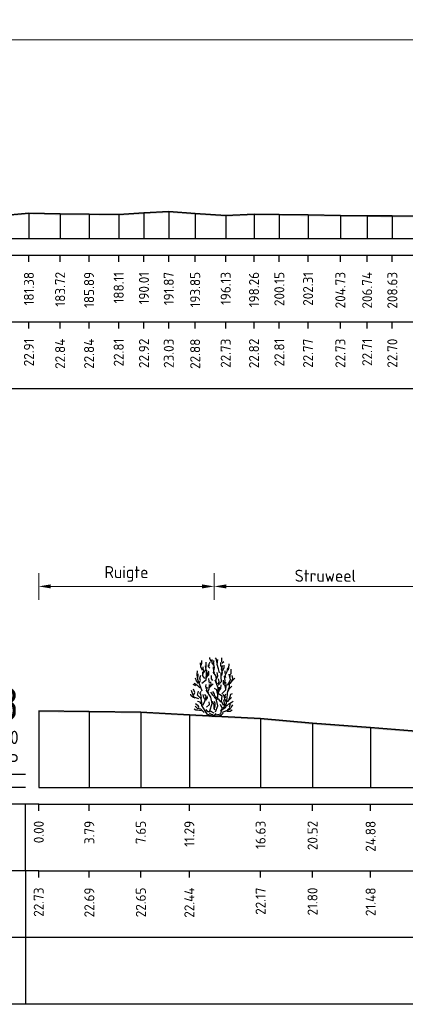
# Model space of a CAD drawing. Header units: metres. Extents: x 184432 to 189351, y 346610 to 348484.
# Tile 34 of 63: x 189060 to 189089, y 348411 to 348484. Entities that reach past the tile are written whole.
import ezdxf
from ezdxf.enums import TextEntityAlignment as Align

# ---------------------------------------------------------------- set-up
doc = ezdxf.new("R2010")
doc.units = ezdxf.units.M
doc.header["$PDMODE"] = 35
doc.header["$PDSIZE"] = 0.075
for name, color, linetype, lineweight in [('B-ME-GR-HEESTER-SD', 90, 'Continuous', 25), ('X-ME-AL-PROFIEL_HUIDIG MAAIVELD-GD', 252, 'Continuous', 0), ('X-XX-AL-DETAIL1-M', 7, 'Continuous', 18), ('X-XX-AL-DWARSPROFIEL_PROFIELLIJN MAAIVELD-GD', 8, 'Continuous', 35)]:
    doc.layers.add(name, color=color, linetype=linetype, lineweight=lineweight)
doc.layers.add('X-ME-AL-PROFIELRASTER-S', color=7, linetype='Continuous')
doc.styles.add('NLCS-ISO-ANNOTATIEF-T18', font='NLCS-ISO.ttf', dxfattribs={"height": 1.8})
doc.styles.add('NLCS-ISO-ANNOTATIVE-T18', font='NLCS-ISO.ttf', dxfattribs={"height": 1.8})
doc.dimstyles.new('NLCS-ANNOTATIEF-T18-PIJL_L2_H0', dxfattribs={"dimtxt": 2.5, "dimasz": 1.8, "dimexe": 2, "dimexo": 2, "dimgap": 0.7, "dimtad": 1, "dimzin": 0, "dimdsep": 46, "dimtxsty": 'NLCS-ISO-ANNOTATIEF-T18', "dimcen": 0, "dimdle": 2, "dimclrd": 256, "dimclre": 256, "dimclrt": 10, "dimaunit": 2, "dimadec": 0, "dimazin": 0, "dimtfac": 1, "dimtdec": 3, "dimtofl": 0, "dimtmove": 0, "dimatfit": 3, "dimfxl": 2, "dimfxlon": 1, "dimtfillclr": 256, "dimtolj": 1, "dimtzin": 0, "dimlwd": -1, "dimlwe": -1, "dimarcsym": 0})

# ---------------------------------------------------------------- blocks, each defined once
blk = doc.blocks.new('SAL-PROFIELRASTER_BALK_EIND1-D')
at = {"color": 0, "linetype": 'ByBlock', "lineweight": -2, "flags": 128}
for points in [[(0, 0), (1, 0)], [(0, -2.5), (1, -2.5)], [(0, -12.5), (1, -12.5)]]:
    blk.add_lwpolyline(points, dxfattribs=at)
blk = doc.blocks.new('SAL-PROFIELRASTER_BALK_EIND2-D')
at = {"color": 0, "linetype": 'ByBlock', "lineweight": -2}
blk.add_line((1, -12.5), (0, -12.5), dxfattribs=at)
blk = doc.blocks.new('SAL-PROFIELRASTER_BALK_DATA-D')
at = {"color": 0, "linetype": 'ByBlock', "lineweight": -2}
blk.add_lwpolyline([(0, -3.5), (0, -2.5)], dxfattribs=at)
at = {"color": 0, "linetype": 'ByBlock', "lineweight": -2, "style": 'NLCS-ISO-ANNOTATIVE-T18'}
blk.add_attdef('GETAL', text='', height=1.5, rotation=90, dxfattribs=at).set_placement((0.75, -5), align=Align.RIGHT)
blk = doc.blocks.new('SAL-PROFIELRASTER_AANHAAL-D')
at = {"color": 9, "linetype": 'ByBlock', "lineweight": -2, "flags": 128}
blk.add_lwpolyline([(0, 1), (0, 0)], dxfattribs=at)
blk = doc.blocks.new('*D66')
at = {"layer": 'Defpoints', "color": 0, "transparency": 16777216}
for p in [(188879.757, 348482.859), (189109.712, 348469.453), (188879.757, 348467.973)]:
    blk.add_point(p, dxfattribs=at)
at = {"layer": 'X-XX-AL-DETAIL1-M', "transparency": 16777216}
for p, q in [((188879.757, 348481.859), (188879.757, 348483.859)), ((189109.712, 348481.859), (189109.712, 348483.859)), ((189108.812, 348482.859), (188880.657, 348482.859))]:
    blk.add_line(p, q, dxfattribs=at)
for points in [[(188880.657, 348483.009), (188880.657, 348482.709), (188879.757, 348482.859)], [(189108.812, 348483.009), (189108.812, 348482.709), (189109.712, 348482.859)]]:
    blk.add_solid(points, dxfattribs=at)
at = {"layer": 'X-XX-AL-DETAIL1-M', "color": 10, "transparency": 16777216, "insert": (188994.108, 348483.794), "char_height": 0.9, "attachment_point": 5, "style": 'NLCS-ISO-ANNOTATIEF-T18'}
blk.add_mtext('\\A1;Ruigte', dxfattribs=at)
blk = doc.blocks.new('SAL-PROFIELRASTER-D')
at = {"color": 0, "linetype": 'ByBlock', "lineweight": -2, "flags": 128}
for points in [[(-24, 2), (-23, 0), (-22, 2), (-2, 2)], [(-2, 0), (-72, 0)], [(-72, -12.5), (-72, -2.5)], [(0, -2.5), (-72, -2.5)], [(-2, -12.5), (-2, -2.5)], [(0, -12.5), (-72, -12.5)]]:
    blk.add_lwpolyline(points, dxfattribs=at)
at = {"color": 0, "linetype": 'ByBlock', "lineweight": -2, "style": 'NLCS-ISO-ANNOTATIVE-T18'}
blk.add_text('NAP', height=2, dxfattribs=at).set_placement((-3, 3), align=Align.RIGHT)
blk.add_text('Afstand', height=2.5, dxfattribs=at).set_placement((-4.5, -7.5), align=Align.MIDDLE_RIGHT)
for tag, height, p in [('PROFIELNR', 5, (-3, 10)), ('SCHAAL', 2, (-3, 6.5)), ('NAP', 2, (-9.94, 3))]:
    blk.add_attdef(tag, text='', height=height, dxfattribs=at).set_placement(p, align=Align.RIGHT)
blk = doc.blocks.new('SAL-PROFIELRASTER_BALK-D')
at = {"color": 0, "linetype": 'ByBlock', "lineweight": -2}
for p, q in [((-72, -12.5), (-72, -2.5)), ((-2, -2.5), (-2, -12.5)), ((0, -12.5), (-72, -12.5))]:
    blk.add_line(p, q, dxfattribs=at)
at = {"color": 0, "linetype": 'ByBlock', "lineweight": -2, "style": 'NLCS-ISO-ANNOTATIVE-T18'}
for tag, height, p in [('TITEL1', 2.5, (-4.5, -6.5)), ('TITEL2', 1.5, (-4.5, -9.5))]:
    blk.add_attdef(tag, text='', height=height, dxfattribs=at).set_placement(p, align=Align.MIDDLE_RIGHT)
blk = doc.blocks.new('*D87')
at = {"layer": 'Defpoints', "color": 0, "transparency": 16777216}
for p in [(189061.876, 348441.908), (189061.876, 348426.844), (189075.026, 348426.844)]:
    blk.add_point(p, dxfattribs=at)
at = {"layer": 'X-XX-AL-DETAIL1-M', "transparency": 16777216}
for p, q in [((189061.876, 348440.908), (189061.876, 348442.908)), ((189075.026, 348440.908), (189075.026, 348442.908)), ((189074.126, 348441.908), (189062.776, 348441.908))]:
    blk.add_line(p, q, dxfattribs=at)
for points in [[(189062.776, 348442.058), (189062.776, 348441.758), (189061.876, 348441.908)], [(189074.126, 348442.058), (189074.126, 348441.758), (189075.026, 348441.908)]]:
    blk.add_solid(points, dxfattribs=at)
at = {"layer": 'X-XX-AL-DETAIL1-M', "color": 10, "transparency": 16777216, "insert": (189068.451, 348442.843), "char_height": 0.9, "attachment_point": 5, "style": 'NLCS-ISO-ANNOTATIEF-T18'}
blk.add_mtext('\\A1;Ruigte', dxfattribs=at)
blk = doc.blocks.new('*D88')
at = {"layer": 'Defpoints', "color": 0, "transparency": 16777216}
for p in [(189075.026, 348441.908), (189091.703, 348430.934), (189075.026, 348426.844)]:
    blk.add_point(p, dxfattribs=at)
at = {"layer": 'X-XX-AL-DETAIL1-M', "transparency": 16777216}
for p, q in [((189075.026, 348440.908), (189075.026, 348442.908)), ((189091.703, 348440.908), (189091.703, 348442.908)), ((189090.803, 348441.908), (189075.926, 348441.908))]:
    blk.add_line(p, q, dxfattribs=at)
for points in [[(189075.926, 348442.058), (189075.926, 348441.758), (189075.026, 348441.908)], [(189090.803, 348442.058), (189090.803, 348441.758), (189091.703, 348441.908)]]:
    blk.add_solid(points, dxfattribs=at)
at = {"layer": 'X-XX-AL-DETAIL1-M', "color": 10, "transparency": 16777216, "insert": (189083.365, 348442.708), "char_height": 0.9, "attachment_point": 5, "style": 'NLCS-ISO-ANNOTATIEF-T18'}
blk.add_mtext('\\A1;Struweel', dxfattribs=at)
blk = doc.blocks.new('SGR-HEESTER_S01_E_ZIJ-D')
blk.add_line((-0.166, 0), (0.141, 0))
at = {"flags": 128}
for points in [[(-0.881, 3.429), (-1.01, 3.698), (-1.022, 3.992)], [(-0.975, 3.816), (-0.916, 3.956), (-0.916, 4.168)], [(-0.787, 3.241), (-0.611, 3.487), (-0.658, 3.769)], [(-0.599, 3.64), (-0.599, 3.886), (-0.599, 4.039)], [(-0.329, 3.581), (-0.434, 3.687), (-0.423, 3.839)], [(-0.387, 3.734), (-0.387, 3.91), (-0.305, 4.074)], [(-0.2, 4.074), (-0.317, 4.285), (-0.317, 4.402)], [(-0.035, 3.816), (-0.153, 3.992), (-0.153, 4.238)], [(-0.059, 4.003), (0, 4.086), (-0.047, 4.168)], [(-0.012, 3.476), (0.023, 3.663), (-0.023, 3.863), (-0.023, 3.98)], [(0.2, 4.015), (0.164, 4.261), (0.106, 4.367)], [(0.399, 3.241), (0.317, 3.534), (0.235, 3.863), (0.282, 4.25)], [(0.552, 3.487), (0.575, 3.628), (0.493, 3.781), (0.493, 4.015)], [(0.564, 3.053), (0.622, 3.241), (0.575, 3.44), (0.634, 3.781)], [(0.587, 4.062), (0.587, 4.226), (0.575, 4.355)], [(0.575, 3.968), (0.716, 4.097)], [(0.634, 3.393), (0.751, 3.628), (0.74, 3.816)], [(1.045, 3.44), (1.092, 3.593), (1.115, 3.91)], [(-1.256, 2.866), (-1.268, 3.112), (-1.256, 3.405)], [(-0.889, 1.874), (-1.064, 2.356), (-1.218, 2.75), (-1.196, 3.166)], [(-1.092, 2.514), (-1.033, 2.666), (-1.08, 2.854), (-1.01, 3.065)], [(-0.933, 2.465), (-0.604, 2.728), (-0.582, 3.231), (-0.56, 3.45)], [(-0.693, 2.83), (-0.845, 3.03), (-0.845, 3.323)], [(-0.822, 3.147), (-0.775, 3.358), (-0.822, 3.558), (-0.822, 3.687)], [(-0.599, 2.819), (-0.47, 3.088), (-0.481, 3.241), (-0.399, 3.405)], [(-0.493, 2.983), (-0.399, 3.1), (-0.399, 3.323)], [(-0.094, 2.666), (-0.2, 2.783), (-0.211, 3.041)], [(0.141, 2.854), (0.153, 3.006), (-0.082, 3.3)], [(0.035, 3.217), (-0.023, 3.335), (-0.047, 3.64), (-0.059, 3.687)], [(0.2, 2.431), (0.129, 2.69), (0.27, 3.03), (0.235, 3.264)], [(0.294, 2.312), (0.557, 2.597), (0.513, 2.925), (0.513, 3.275)], [(0.751, 2.431), (0.834, 2.654), (0.787, 3.006)], [(0.834, 3.194), (0.822, 3.393)], [(0.869, 2.877), (0.834, 3.041), (0.986, 3.346), (1.022, 3.616)], [(0.995, 2.312), (1.214, 2.728), (1.126, 3.144)], [(1.198, 2.912), (1.198, 3.112), (1.268, 3.182), (1.28, 3.511)], [(1.292, 2.619), (1.397, 2.83), (1.339, 3.041)], [(-1.362, 2.279), (-1.573, 2.361)], [(-1.08, 2.115), (-1.233, 2.267), (-1.503, 2.443)], [(-1.174, 2.443), (-1.327, 2.643), (-1.397, 2.854)], [(-0.564, 2.044), (-0.634, 2.22), (-0.611, 2.361)], [(-0.399, 1.716), (-0.481, 1.81), (-0.387, 2.044), (-0.352, 2.373)], [(-0.352, 2.478), (-0.387, 2.619), (-0.399, 2.807)], [(-0.341, 2.138), (-0.223, 2.361), (-0.258, 2.572)], [(-0.294, 2.185), (-0.07, 2.42)], [(0.097, 0.321), (0.272, 0.78), (0.184, 1.196), (0.272, 1.459), (0.294, 2.115), (0.075, 2.684)], [(0.305, 2.42), (0.364, 2.584), (0.317, 2.783)], [(0.411, 1.939), (0.505, 2.068), (0.528, 2.349)], [(0.579, 1.677), (0.885, 1.962), (0.907, 2.29), (0.885, 2.553)], [(0.869, 2.021), (0.834, 2.267), (0.693, 2.385), (0.693, 2.69)], [(1.022, 1.81), (1.139, 2.08), (1.327, 2.244)], [(1.045, 1.997), (1.151, 2.197), (1.162, 2.572)], [(1.057, 2.361), (1.233, 2.478), (1.339, 2.654), (1.538, 2.854)], [(-1.432, 1.34), (-1.597, 1.423), (-1.714, 1.528), (-1.761, 1.634)], [(-1.152, 1.305), (-1.524, 1.415), (-1.7, 1.918)], [(-1.515, 1.587), (-1.444, 1.775), (-1.55, 2.021)], [(-0.166, 0), (-0.517, 0.145), (-0.67, 0.408), (-0.933, 0.802), (-0.933, 1.021), (-0.977, 1.284), (-1.24, 1.568), (-1.174, 1.874)], [(-0.939, 1.352), (-0.975, 1.458), (-1.01, 1.645), (-1.069, 1.739), (-0.986, 1.833)], [(-0.845, 0.824), (-0.736, 1.043), (-0.604, 1.437), (-0.692, 1.612)], [(-0.693, 1.235), (-0.763, 1.399), (-0.822, 1.622)], [(-0.622, 1.2), (-0.493, 1.364), (-0.528, 1.516)], [(0.009, 0.233), (-0.319, 0.386), (-0.144, 0.955), (-0.254, 1.415), (-0.582, 1.918), (-0.495, 2.159)], [(0.012, 1.481), (-0.106, 1.575), (-0.164, 1.692), (-0.258, 1.798)], [(0.27, 1.317), (0.07, 1.446), (0.012, 1.704), (-0.094, 1.833)], [(0.235, 1.763), (0.188, 1.962), (0.035, 2.068)], [(0.119, 0.102), (0.491, 0.167), (0.579, 0.474), (0.885, 0.671), (0.951, 1.13), (1.017, 1.918)], [(0.688, 0.802), (0.557, 1.108), (0.601, 1.502), (0.206, 1.743)], [(0.305, 1.728), (0.364, 1.904), (0.411, 2.162)], [(0.916, 1.082), (0.798, 1.258), (0.775, 1.434), (0.681, 1.61)], [(0.845, 1.376), (0.822, 1.54), (0.869, 1.681)], [(1.115, 1.282), (1.209, 1.47), (1.245, 1.645), (1.374, 1.704)], [(-1.127, 0.637), (-1.198, 0.777), (-1.397, 0.918)], [(-0.963, 0.918), (-1.057, 1.047), (-1.256, 1.094)], [(-0.582, 0.671), (-0.341, 0.868), (-0.385, 1.065)], [(0.059, 0.437), (-0.012, 0.578), (0, 0.848), (-0.117, 1.094)], [(0.528, 1.035), (0.446, 1.129), (0.352, 1.258), (0.153, 1.282), (0.012, 1.411)], [(0.023, 0.601), (0.082, 0.777), (0.082, 0.942), (0.023, 1.106)], [(0.493, 0.367), (0.599, 0.59), (0.47, 0.883)], [(0.622, 0.59), (0.763, 0.73), (0.763, 0.977), (0.716, 1.223)], [(0.798, 0.801), (0.845, 0.953)], [(0.928, 0.754), (1.104, 0.918), (1.198, 0.918)], [(0.998, 1.082), (1.139, 1.247), (1.292, 1.387)], [(1.01, 0.508), (1.198, 0.625), (1.151, 0.719), (1.233, 0.895)], [(1.139, 0.942), (1.28, 1.012), (1.432, 1.118)], [(1.268, 0.637), (1.397, 0.836)], [(-0.975, 0.402), (-1.221, 0.449), (-1.362, 0.449), (-1.503, 0.519)], [(-0.758, 0.277), (-0.999, 0.518), (-1.24, 0.583), (-1.415, 0.736)], [(-0.305, 0.32), (-0.47, 0.32), (-0.599, 0.508)], [(-0.141, 0.085), (-0.305, 0.167), (-0.352, 0.214)], [(0, 0), (-0.141, 0.144)], [(-0.023, 0), (0.141, 0.203)], [(0.141, 0), (0.528, 0.062), (0.669, 0.214)], [(0.622, 0.299), (0.951, 0.43), (1.28, 0.583)], [(0.939, 0.367), (1.198, 0.379), (1.35, 0.461)]]:
    blk.add_lwpolyline(points, dxfattribs=at)

msp = doc.modelspace()

# ---------------------------------------------------------------- hatches: boundary and pattern name
at = {"layer": 'X-ME-AL-PROFIEL_HUIDIG MAAIVELD-GD'}
h = msp.add_hatch(dxfattribs=at)
h.set_pattern_fill('AGR-MAAIVELD', color=256, scale=0.05, pattern_type=2)
h.set_pattern_definition([(45, (2171.35685, 77.68078), (-0.25000007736, 0.25000007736), []), (45, (2171.32113, 77.7165), (0, 0.50000015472), [0.3535535, -0.3535535]), (45, (2171.28542, 77.7522), (0, 0.50000015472), [0.3535535, -0.3535535]), (45, (2171.2492, 77.78842), (0, 0.50000015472), [0.3535535, -0.3535535]), (45, (2171.214, 77.82363), (0, 0.50000015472), [0.3535535, -0.3535535]), (45, (2171.17828, 77.85935), (0, 0.50000015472), [0.3535535, -0.3535535]), (45, (2171.14256, 77.89506), (0, 0.50000015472), [0.3535535, -0.3535535]), (315, (2171.35685, 77.68078), (0.25000007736, 0.25000007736), []), (315, (2171.39256, 77.7165), (0.50000015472, -1e-16), [0.3535535, -0.3535535]), (315, (2171.42828, 77.7522), (0.50000015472, -1e-16), [0.3535535, -0.3535535]), (315, (2171.4645, 77.78842), (0.50000015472, -1e-16), [0.3535535, -0.3535535]), (315, (2171.4997, 77.82363), (0.50000015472, -1e-16), [0.3535535, -0.3535535]), (315, (2171.53542, 77.85935), (0.50000015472, -1e-16), [0.3535535, -0.3535535]), (315, (2171.57113, 77.89506), (0.50000015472, -1e-16), [0.3535535, -0.3535535])])
h.paths.add_polyline_path([(189222.99, 348469.025), (189221.066, 348469.029), (189219.713, 348469.006), (189217.988, 348468.974), (189215.729, 348468.948), (189213.633, 348468.988), (189210.748, 348468.945), (189209.042, 348468.981), (189207.744, 348469.023), (189205.718, 348468.968), (189203.727, 348468.973), (189202.176, 348469.007), (189200.404, 348468.955), (189198.191, 348468.958), (189196.063, 348468.93), (189193.673, 348468.931), (189191.254, 348468.891), (189189.183, 348469), (189186.5, 348468.992), (189184.031, 348468.94), (189181.808, 348468.962), (189180.044, 348468.963), (189178.377, 348468.918), (189176.159, 348468.929), (189154.468, 348469.115), (189145.976, 348469.28), (189143.917, 348469.213), (189141.87, 348469.26), (189139.889, 348469.358), (189137.709, 348469.328), (189135.6, 348469.346), (189133.268, 348469.417), (189131.042, 348469.347), (189129.23, 348469.256), (189113.157, 348469.27), (189110.965, 348469.308), (189108.459, 348469.397), (189106.395, 348469.37), (189103.932, 348469.48), (189101.68, 348469.516), (189099.491, 348469.416), (189097.32, 348469.4), (189094.724, 348469.481), (189092.341, 348469.525), (189090.613, 348469.556), (189088.382, 348469.569), (189086.495, 348469.582), (189084.485, 348469.601), (189082.066, 348469.64), (189079.91, 348469.679), (189078.014, 348469.695), (189075.892, 348469.605), (189073.602, 348469.753), (189071.625, 348469.899), (189069.763, 348469.797), (189067.87, 348469.68), (189065.65, 348469.71), (189063.481, 348469.714), (189061.136, 348469.784), (189058.893, 348469.567), (189056.513, 348469.576), (189054.053, 348469.555), (189051.679, 348469.575), (189049.33, 348469.474), (189047.028, 348469.505), (189044.473, 348469.41), (189041.949, 348469.491), (189039.849, 348469.548), (189037.497, 348469.52), (189034.981, 348469.54), (189033.032, 348469.656), (189031.114, 348469.574), (189028.685, 348469.582), (189026.402, 348469.647), (189023.931, 348469.767), (189021.619, 348469.603), (189019.407, 348469.546), (189017.239, 348469.645), (189015.161, 348469.73), (189013.101, 348469.661), (189010.637, 348469.736), (189008.011, 348469.675), (189005.937, 348469.588), (189002.865, 348469.551), (188997.983, 348469.479), (188996.201, 348469.732), (188994.04, 348469.604), (188992.096, 348469.677), (188989.964, 348469.758), (188988.148, 348469.721), (188985.858, 348469.712), (188983.446, 348469.712), (188981.111, 348469.811), (188978.971, 348469.791), (188976.79, 348469.842), (188974.482, 348469.934), (188972.061, 348469.82), (188969.889, 348469.723), (188967.518, 348469.761), (188965.341, 348469.937), (188962.992, 348469.848), (188960.612, 348469.942), (188957.964, 348469.948), (188955.664, 348470.051), (188953.423, 348469.96), (188951.271, 348469.913), (188949.206, 348469.774), (188946.835, 348469.772), (188944.588, 348469.772), (188942.347, 348469.617), (188940.517, 348470.028), (188938.588, 348470.062), (188936.483, 348470.092), (188934.41, 348470.128), (188932.484, 348470.201), (188930.428, 348470.137), (188928.175, 348470.024), (188926.587, 348470.011), (188924.883, 348470), (188922.991, 348470.078), (188921.119, 348470.016), (188919.209, 348469.968), (188917.541, 348469.912), (188915.623, 348469.782), (188913.73, 348469.87), (188911.717, 348469.907), (188909.723, 348469.955), (188907.713, 348469.977), (188905.847, 348469.884), (188903.704, 348469.988), (188901.74, 348469.952), (188899.832, 348469.969), (188898.045, 348470.024), (188896, 348470.15), (188894.171, 348470.144), (188892.037, 348469.986), (188890.38, 348470.083), (188888.899, 348470.2), (188887.479, 348470.241), (188885.354, 348470.246), (188883.412, 348470.228), (188881.784, 348470.234), (188879.757, 348470.227), (188879.757, 348470.327), (188881.784, 348470.334), (188883.412, 348470.328), (188885.354, 348470.346), (188887.479, 348470.341), (188888.899, 348470.3), (188890.38, 348470.183), (188892.037, 348470.086), (188894.171, 348470.244), (188896, 348470.25), (188898.045, 348470.124), (188899.832, 348470.069), (188901.74, 348470.052), (188903.704, 348470.088), (188905.847, 348469.984), (188907.713, 348470.077), (188909.723, 348470.055), (188911.717, 348470.007), (188913.73, 348469.97), (188915.623, 348469.882), (188917.541, 348470.012), (188919.209, 348470.068), (188921.119, 348470.116), (188922.991, 348470.178), (188924.883, 348470.1), (188926.587, 348470.111), (188928.175, 348470.124), (188930.428, 348470.237), (188932.484, 348470.301), (188934.41, 348470.228), (188936.483, 348470.192), (188938.588, 348470.162), (188940.517, 348470.128), (188942.347, 348469.717), (188944.588, 348469.872), (188946.835, 348469.872), (188949.206, 348469.874), (188951.271, 348470.013), (188953.423, 348470.06), (188955.664, 348470.151), (188957.964, 348470.048), (188960.612, 348470.042), (188962.992, 348469.948), (188965.341, 348470.037), (188967.518, 348469.861), (188969.889, 348469.823), (188972.061, 348469.92), (188974.482, 348470.034), (188976.79, 348469.942), (188978.971, 348469.891), (188981.111, 348469.911), (188983.446, 348469.812), (188985.858, 348469.812), (188988.148, 348469.821), (188989.964, 348469.858), (188992.096, 348469.777), (188994.04, 348469.704), (188996.201, 348469.832), (188997.983, 348469.579), (189002.865, 348469.651), (189005.937, 348469.688), (189008.011, 348469.775), (189010.637, 348469.836), (189013.101, 348469.761), (189015.161, 348469.83), (189017.239, 348469.745), (189019.407, 348469.646), (189021.619, 348469.703), (189023.931, 348469.867), (189026.402, 348469.747), (189028.685, 348469.682), (189031.114, 348469.674), (189033.032, 348469.756), (189034.981, 348469.64), (189037.497, 348469.62), (189039.849, 348469.648), (189041.949, 348469.591), (189044.473, 348469.51), (189047.028, 348469.605), (189049.33, 348469.574), (189051.679, 348469.675), (189054.053, 348469.655), (189056.513, 348469.676), (189058.893, 348469.667), (189061.136, 348469.884), (189063.481, 348469.814), (189065.65, 348469.81), (189067.87, 348469.78), (189069.763, 348469.897), (189071.625, 348469.999), (189073.602, 348469.853), (189075.892, 348469.705), (189078.014, 348469.795), (189079.91, 348469.779), (189082.066, 348469.74), (189084.485, 348469.701), (189086.495, 348469.682), (189088.382, 348469.669), (189090.613, 348469.656), (189092.341, 348469.625), (189094.724, 348469.581), (189097.32, 348469.5), (189099.491, 348469.516), (189101.68, 348469.616), (189103.932, 348469.58), (189106.395, 348469.47), (189108.459, 348469.497), (189110.965, 348469.408), (189113.157, 348469.37), (189129.23, 348469.356), (189131.042, 348469.447), (189133.268, 348469.517), (189135.6, 348469.446), (189137.709, 348469.428), (189139.889, 348469.458), (189141.87, 348469.36), (189143.917, 348469.313), (189145.976, 348469.38), (189154.468, 348469.215), (189176.159, 348469.029), (189178.377, 348469.018), (189180.044, 348469.063), (189181.808, 348469.062), (189184.031, 348469.04), (189186.5, 348469.092), (189189.183, 348469.1), (189191.254, 348468.991), (189193.673, 348469.031), (189196.063, 348469.03), (189198.191, 348469.058), (189200.404, 348469.055), (189202.176, 348469.107), (189203.727, 348469.073), (189205.718, 348469.068), (189207.744, 348469.123), (189209.042, 348469.081), (189210.748, 348469.045), (189213.633, 348469.088), (189215.729, 348469.048), (189217.988, 348469.074), (189219.713, 348469.106), (189221.066, 348469.129), (189222.99, 348469.125), (189222.991, 348469.025)])
h = msp.add_hatch(dxfattribs=at)
h.set_pattern_fill('AGR-MAAIVELD', color=256, scale=0.05, pattern_type=2)
h.set_pattern_definition([(45, (2349.08703, 143.70814), (-0.25000007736, 0.25000007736), []), (45, (2349.0513, 143.74385), (0, 0.50000015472), [0.3535535, -0.3535535]), (45, (2349.0156, 143.77957), (0, 0.50000015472), [0.3535535, -0.3535535]), (45, (2348.9794, 143.81578), (0, 0.50000015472), [0.3535535, -0.3535535]), (45, (2348.94417, 143.851), (0, 0.50000015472), [0.3535535, -0.3535535]), (45, (2348.90845, 143.8867), (0, 0.50000015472), [0.3535535, -0.3535535]), (45, (2348.87274, 143.92242), (0, 0.50000015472), [0.3535535, -0.3535535]), (315, (2349.08703, 143.70814), (0.25000007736, 0.25000007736), []), (315, (2349.12274, 143.74385), (0.50000015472, -1e-16), [0.3535535, -0.3535535]), (315, (2349.15845, 143.77957), (0.50000015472, -1e-16), [0.3535535, -0.3535535]), (315, (2349.19467, 143.81578), (0.50000015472, -1e-16), [0.3535535, -0.3535535]), (315, (2349.2299, 143.851), (0.50000015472, -1e-16), [0.3535535, -0.3535535]), (315, (2349.2656, 143.8867), (0.50000015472, -1e-16), [0.3535535, -0.3535535]), (315, (2349.3013, 143.92242), (0.50000015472, -1e-16), [0.3535535, -0.3535535])])
h.paths.add_polyline_path([(189122.373, 348430.018), (189124.666, 348430.139), (189126.465, 348430.404), (189128.009, 348430.779), (189128.552, 348431.06), (189131.408, 348431.434), (189133.913, 348431.331), (189137.949, 348431.243), (189144.167, 348430.938), (189150.157, 348431.333), (189152.975, 348431.001), (189153.604, 348430.774), (189154.271, 348430.65), (189155.952, 348430.46), (189158.231, 348430.129), (189160.066, 348429.981), (189162.097, 348429.774), (189164.424, 348429.761), (189166.682, 348429.681), (189168.951, 348429.685), (189171.359, 348429.651), (189173.683, 348429.634), (189176.03, 348429.596), (189178.342, 348429.623), (189180.442, 348429.614), (189182.698, 348429.629), (189184.904, 348429.623), (189187.203, 348429.646), (189189.806, 348429.652), (189192.181, 348429.706), (189194.487, 348429.636), (189196.495, 348429.747), (189198.983, 348429.989), (189201.723, 348430.051), (189204.206, 348429.966), (189206.943, 348430.027), (189209.015, 348430.302), (189211.414, 348430.388), (189215.781, 348430.514), (189220.946, 348430.607), (189222.113, 348430.815), (189223.184, 348430.99), (189223.184, 348431.09), (189222.113, 348430.915), (189220.946, 348430.707), (189215.781, 348430.614), (189211.414, 348430.488), (189209.015, 348430.402), (189206.943, 348430.127), (189204.206, 348430.066), (189201.723, 348430.151), (189198.983, 348430.089), (189196.495, 348429.847), (189194.487, 348429.736), (189192.181, 348429.806), (189189.806, 348429.752), (189187.203, 348429.746), (189184.904, 348429.723), (189182.698, 348429.729), (189180.442, 348429.714), (189178.342, 348429.723), (189176.03, 348429.696), (189173.683, 348429.734), (189171.359, 348429.751), (189168.951, 348429.785), (189166.682, 348429.781), (189164.424, 348429.861), (189162.097, 348429.874), (189160.066, 348430.081), (189158.231, 348430.229), (189155.952, 348430.56), (189154.271, 348430.75), (189153.604, 348430.874), (189152.975, 348431.101), (189150.157, 348431.433), (189144.167, 348431.038), (189137.949, 348431.343), (189133.913, 348431.431), (189131.408, 348431.534), (189128.552, 348431.16), (189128.009, 348430.879), (189126.465, 348430.504), (189124.666, 348430.239), (189122.373, 348430.118), (189119.928, 348429.95), (189117.729, 348429.895), (189115.205, 348429.913), (189111.684, 348430.057), (189108.818, 348430.221), (189107.471, 348430.338), (189104.896, 348430.417), (189102.416, 348430.477), (189099.42, 348430.658), (189097.924, 348430.7), (189096.131, 348430.879), (189092.361, 348430.882), (189086.753, 348431.325), (189082.4, 348431.648), (189078.506, 348432.009), (189073.167, 348432.284), (189069.529, 348432.495), (189065.667, 348432.532), (189061.876, 348432.576), (189061.876, 348432.476), (189065.667, 348432.432), (189069.529, 348432.395), (189073.167, 348432.184), (189078.506, 348431.909), (189082.4, 348431.548), (189086.753, 348431.225), (189092.361, 348430.782), (189096.131, 348430.779), (189097.924, 348430.6), (189099.42, 348430.558), (189102.416, 348430.377), (189104.896, 348430.317), (189107.471, 348430.238), (189108.818, 348430.121), (189111.684, 348429.957), (189115.205, 348429.813), (189117.729, 348429.795), (189119.928, 348429.85)])

# ---------------------------------------------------------------- linework, layer by layer
at = {"layer": 'X-XX-AL-DWARSPROFIEL_PROFIELLIJN MAAIVELD-GD'}
for points in [[(189058.893, 348469.667), (189061.136, 348469.884), (189063.481, 348469.814), (189065.65, 348469.81), (189067.87, 348469.78), (189069.763, 348469.897), (189071.625, 348469.999), (189073.602, 348469.853), (189075.892, 348469.705), (189078.014, 348469.795), (189079.91, 348469.779), (189082.066, 348469.74), (189084.485, 348469.701), (189086.495, 348469.682), (189088.382, 348469.669), (189090.613, 348469.656)], [(189061.876, 348432.576), (189065.667, 348432.532), (189069.529, 348432.495), (189073.167, 348432.284), (189078.506, 348432.009), (189082.4, 348431.648), (189086.753, 348431.325), (189092.361, 348430.882)]]:
    msp.add_lwpolyline(points, dxfattribs=at)

# ---------------------------------------------------------------- block references
at = {"layer": 'B-ME-GR-HEESTER-SD'}
msp.add_blockref('SGR-HEESTER_S01_E_ZIJ-D', (189075.026, 348432.188), dxfattribs=at)
at = {"layer": 'X-ME-AL-PROFIELRASTER-S'}
for p, yscale in [((189061.136, 348467.973), 1.911000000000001), ((189069.763, 348467.973), 1.923999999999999), ((189071.625, 348467.973), 2.026), ((189073.602, 348467.973), 1.879999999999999), ((189063.481, 348467.973), 1.841000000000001), ((189065.65, 348467.973), 1.837), ((189067.87, 348467.973), 1.806999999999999), ((189075.892, 348467.973), 1.731999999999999), ((189078.014, 348467.973), 1.821999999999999), ((189079.91, 348467.973), 1.806000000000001), ((189082.066, 348467.973), 1.766999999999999), ((189084.485, 348467.973), 1.728000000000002), ((189086.495, 348467.973), 1.709), ((189088.382, 348467.973), 1.696000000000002), ((189061.876, 348426.844), 5.731999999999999), ((189065.667, 348426.844), 5.687999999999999), ((189069.529, 348426.844), 5.651), ((189073.167, 348426.844), 5.440000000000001), ((189078.506, 348426.844), 5.164999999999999), ((189082.4, 348426.844), 4.803999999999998), ((189086.753, 348426.844), 4.481000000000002)]:
    msp.add_blockref('SAL-PROFIELRASTER_AANHAAL-D', p, dxfattribs=dict(at, yscale=yscale))
at = {"layer": 'X-ME-AL-PROFIELRASTER-S', "yscale": 0.5}
for name, p, xscale, zscale in [('SAL-PROFIELRASTER_BALK_EIND1-D', (188879.757, 348467.973), 344.4832157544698, 344.4832157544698), ('SAL-PROFIELRASTER_BALK_EIND2-D', (188879.757, 348462.973), 344.4832157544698, 344.4832157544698), ('SAL-PROFIELRASTER_BALK_EIND1-D', (189061.876, 348426.844), 162.5575546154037, 162.5575546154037), ('SAL-PROFIELRASTER_BALK_EIND2-D', (189061.876, 348421.844), 162.5575546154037, 162.5575546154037), ('SAL-PROFIELRASTER_BALK_EIND2-D', (189061.876, 348416.844), 162.5575546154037, 162.5575546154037)]:
    msp.add_blockref(name, p, dxfattribs=dict(at, xscale=xscale, zscale=zscale))
at = {"layer": 'X-ME-AL-PROFIELRASTER-S', "xscale": 0.5, "yscale": 0.5, "zscale": 0.5}
for name, p, values in [('SAL-PROFIELRASTER_BALK_DATA-D', (189061.136, 348467.973), {'GETAL': '181.38'}), ('SAL-PROFIELRASTER_BALK_DATA-D', (189063.481, 348467.973), {'GETAL': '183.72'}), ('SAL-PROFIELRASTER_BALK_DATA-D', (189065.65, 348467.973), {'GETAL': '185.89'}), ('SAL-PROFIELRASTER_BALK_DATA-D', (189067.87, 348467.973), {'GETAL': '188.11'}), ('SAL-PROFIELRASTER_BALK_DATA-D', (189069.763, 348467.973), {'GETAL': '190.01'}), ('SAL-PROFIELRASTER_BALK_DATA-D', (189071.625, 348467.973), {'GETAL': '191.87'}), ('SAL-PROFIELRASTER_BALK_DATA-D', (189073.602, 348467.973), {'GETAL': '193.85'}), ('SAL-PROFIELRASTER_BALK_DATA-D', (189075.892, 348467.973), {'GETAL': '196.13'}), ('SAL-PROFIELRASTER_BALK_DATA-D', (189078.014, 348467.973), {'GETAL': '198.26'}), ('SAL-PROFIELRASTER_BALK_DATA-D', (189079.91, 348467.973), {'GETAL': '200.15'}), ('SAL-PROFIELRASTER_BALK_DATA-D', (189082.066, 348467.973), {'GETAL': '202.31'}), ('SAL-PROFIELRASTER_BALK_DATA-D', (189084.485, 348467.973), {'GETAL': '204.73'}), ('SAL-PROFIELRASTER_BALK_DATA-D', (189086.495, 348467.973), {'GETAL': '206.74'}), ('SAL-PROFIELRASTER_BALK_DATA-D', (189088.382, 348467.973), {'GETAL': '208.63'}), ('SAL-PROFIELRASTER_BALK_DATA-D', (189061.136, 348462.973), {'GETAL': '22.91'}), ('SAL-PROFIELRASTER_BALK_DATA-D', (189063.481, 348462.973), {'GETAL': '22.84'}), ('SAL-PROFIELRASTER_BALK_DATA-D', (189065.65, 348462.973), {'GETAL': '22.84'}), ('SAL-PROFIELRASTER_BALK_DATA-D', (189067.87, 348462.973), {'GETAL': '22.81'}), ('SAL-PROFIELRASTER_BALK_DATA-D', (189069.763, 348462.973), {'GETAL': '22.92'}), ('SAL-PROFIELRASTER_BALK_DATA-D', (189071.625, 348462.973), {'GETAL': '23.03'}), ('SAL-PROFIELRASTER_BALK_DATA-D', (189073.602, 348462.973), {'GETAL': '22.88'}), ('SAL-PROFIELRASTER_BALK_DATA-D', (189075.892, 348462.973), {'GETAL': '22.73'}), ('SAL-PROFIELRASTER_BALK_DATA-D', (189078.014, 348462.973), {'GETAL': '22.82'}), ('SAL-PROFIELRASTER_BALK_DATA-D', (189079.91, 348462.973), {'GETAL': '22.81'}), ('SAL-PROFIELRASTER_BALK_DATA-D', (189082.066, 348462.973), {'GETAL': '22.77'}), ('SAL-PROFIELRASTER_BALK_DATA-D', (189084.485, 348462.973), {'GETAL': '22.73'}), ('SAL-PROFIELRASTER_BALK_DATA-D', (189086.495, 348462.973), {'GETAL': '22.71'}), ('SAL-PROFIELRASTER_BALK_DATA-D', (189088.382, 348462.973), {'GETAL': '22.70'}), ('SAL-PROFIELRASTER-D', (189061.876, 348426.844), {'PROFIELNR': 'LW3', 'SCHAAL': '1:500', 'NAP': '17.00'}), ('SAL-PROFIELRASTER_BALK_DATA-D', (189061.876, 348426.844), {'GETAL': '0.00'}), ('SAL-PROFIELRASTER_BALK_DATA-D', (189065.667, 348426.844), {'GETAL': '3.79'}), ('SAL-PROFIELRASTER_BALK_DATA-D', (189069.529, 348426.844), {'GETAL': '7.65'}), ('SAL-PROFIELRASTER_BALK_DATA-D', (189073.167, 348426.844), {'GETAL': '11.29'}), ('SAL-PROFIELRASTER_BALK_DATA-D', (189078.506, 348426.844), {'GETAL': '16.63'}), ('SAL-PROFIELRASTER_BALK_DATA-D', (189082.4, 348426.844), {'GETAL': '20.52'}), ('SAL-PROFIELRASTER_BALK_DATA-D', (189086.753, 348426.844), {'GETAL': '24.88'}), ('SAL-PROFIELRASTER_BALK-D', (189061.876, 348421.844), {'TITEL1': 'Hoogte maaiveld'}), ('SAL-PROFIELRASTER_BALK_DATA-D', (189061.876, 348421.844), {'GETAL': '22.73'}), ('SAL-PROFIELRASTER_BALK_DATA-D', (189065.667, 348421.844), {'GETAL': '22.69'}), ('SAL-PROFIELRASTER_BALK_DATA-D', (189069.529, 348421.844), {'GETAL': '22.65'}), ('SAL-PROFIELRASTER_BALK_DATA-D', (189073.167, 348421.844), {'GETAL': '22.44'}), ('SAL-PROFIELRASTER_BALK_DATA-D', (189078.506, 348421.844), {'GETAL': '22.17'}), ('SAL-PROFIELRASTER_BALK_DATA-D', (189082.4, 348421.844), {'GETAL': '21.80'}), ('SAL-PROFIELRASTER_BALK_DATA-D', (189086.753, 348421.844), {'GETAL': '21.48'}), ('SAL-PROFIELRASTER_BALK-D', (189061.876, 348416.844), {'TITEL1': 'Hoogte bovenkant slib'})]:
    msp.add_blockref(name, p, dxfattribs=at).add_auto_attribs(values)

# ---------------------------------------------------------------- dimensions: what is measured, and where the dimension line sits
at = {"layer": 'X-XX-AL-DETAIL1-M'}
for base, p1, p2, text, picture, middle in [((188879.757, 348482.859), (189109.712, 348469.453), (188879.757, 348467.973), 'Ruigte', '*D66', (188994.108, 348482.859)), ((189061.876, 348441.908), (189075.026, 348426.844), (189061.876, 348426.844), 'Ruigte', '*D87', (189068.451, 348441.908)), ((189075.026, 348441.908), (189091.703, 348430.934), (189075.026, 348426.844), 'Struweel', '*D88', (189083.365, 348441.908))]:
    dim = msp.add_linear_dim(base=base, p1=p1, p2=p2, text=text, dimstyle='NLCS-ANNOTATIEF-T18-PIJL_L2_H0', dxfattribs=at)
    dim.commit()
    dim.dimension.update_dxf_attribs({"geometry": picture, "text_midpoint": middle, "dimtype": 160})

doc.saveas('drawing.dxf')
